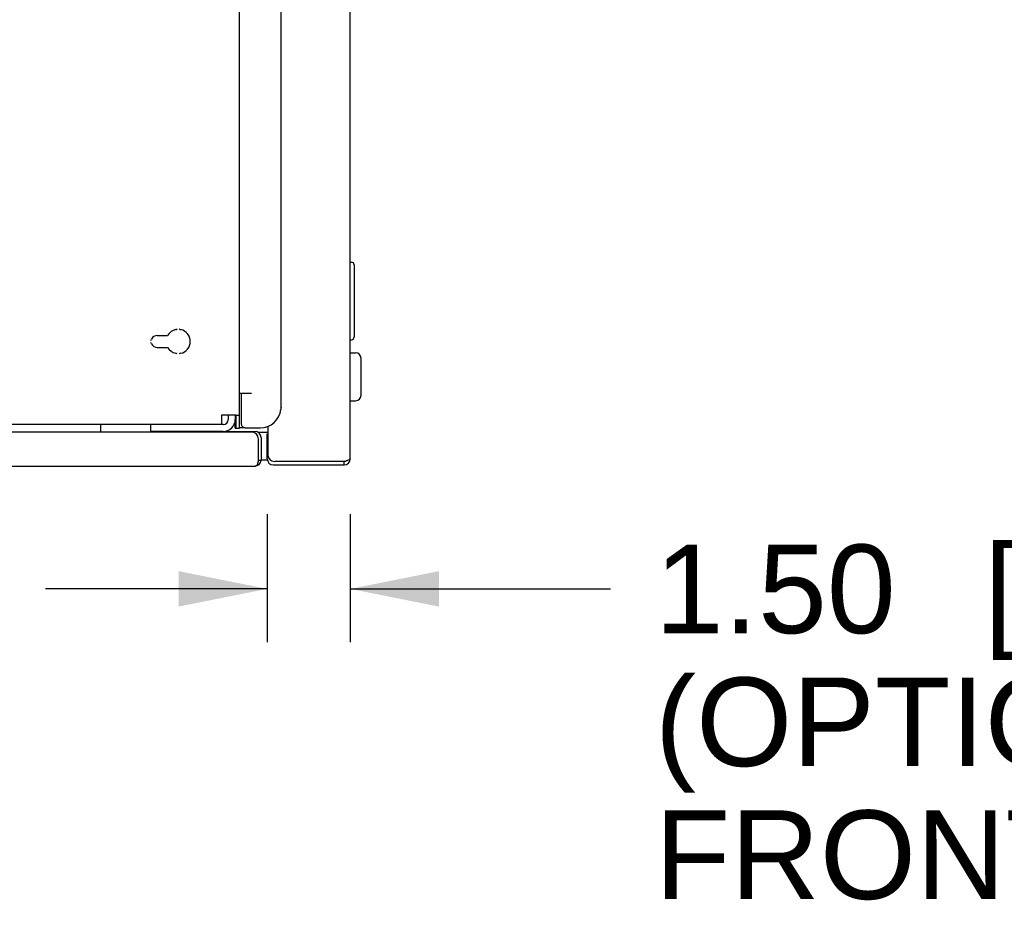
# Model space of a CAD drawing. Header units: inches. Extents: x 5 to 265, y 5 to 171.
# Tile 8 of 27: x 53 to 70, y 133 to 150. Entities that reach past the tile are written whole.
import ezdxf

# ---------------------------------------------------------------- set-up
doc = ezdxf.new("R2010")
doc.units = ezdxf.units.IN
doc.header["$LTSCALE"] = 14.96
doc.header["$MEASUREMENT"] = 0
doc.layers.get('0').update_dxf_attribs({"linetype": 'CONTINUOUS'})
doc.layers.add('03_ALL_AXES', color=7, linetype='CONTINUOUS')
doc.layers.add('08_ALL_COSMETICS', color=7, linetype='CONTINUOUS')
doc.styles.get("Standard").update_dxf_attribs({"font": 'arial.ttf'})
doc.dimstyles.new('DIMSTYLE_1', dxfattribs={"dimtxt": 1.6, "dimasz": 1.6, "dimexe": 0.06, "dimexo": 0.0625, "dimgap": 0.05, "dimtad": 0, "dimtih": 1, "dimtoh": 1, "dimdec": 3, "dimzin": 4, "dimdsep": 46, "dimtxsty": 'Standard', "dimblk": '_FILLED', "dimblk1": '_FILLED', "dimblk2": '_FILLED', "dimcen": 0.09, "dimadec": 0, "dimazin": 0, "dimtfac": 1, "dimtdec": 3, "dimtofl": 0, "dimtmove": 0, "dimatfit": 3, "dimldrblk": '_FILLED', "dimfxl": 0, "dimtolj": 1, "dimtzin": 4, "dimarcsym": 0})
doc.dimstyles.new('DIMSTYLE_2', dxfattribs={"dimtxt": 1.6, "dimasz": 1.6, "dimexe": 0.06, "dimexo": 0.0625, "dimgap": 0.05, "dimtad": 0, "dimtih": 1, "dimtoh": 1, "dimzin": 4, "dimdsep": 46, "dimtxsty": 'Standard', "dimblk": '_FILLED', "dimblk1": '_FILLED', "dimblk2": '_FILLED', "dimcen": 0.09, "dimadec": 0, "dimazin": 0, "dimtfac": 1, "dimtofl": 0, "dimtmove": 0, "dimatfit": 3, "dimldrblk": '_FILLED', "dimfxl": 0, "dimtolj": 1, "dimtzin": 4, "dimarcsym": 0})

# ---------------------------------------------------------------- blocks, each defined once
blk = doc.blocks.new('_FILLED')
at = {"color": 0, "linetype": 'ByBlock'}
blk.add_solid([(0, 0), (-1, 0.2), (-1, -0.2)], dxfattribs=at)
blk = doc.blocks.new('*D5')
at = {"color": 7, "linetype": 'Continuous'}
for p, q in [((57.156, 140.859), (57.156, 138.55)), ((58.656, 140.859), (58.656, 138.55)), ((57.156, 139.51), (53.156, 139.51)), ((58.656, 139.51), (63.356, 139.51))]:
    blk.add_line(p, q, dxfattribs=at)
at = {"color": 7, "linetype": 'Continuous', "xscale": 1.6, "yscale": 1.6, "zscale": 1.6}
blk.add_blockref('_FILLED', (57.156, 139.51), dxfattribs=at)
at = {"color": 7, "linetype": 'Continuous', "xscale": 1.6, "yscale": 1.6, "zscale": 1.6, "rotation": 180}
blk.add_blockref('_FILLED', (58.656, 139.51), dxfattribs=at)
at = {"color": 7, "linetype": 'Continuous'}
for s, p in [('1.50', (64.156, 138.71)), ('[', (70.104, 138.71)), ('38', (70.723, 138.71)), (']', (73.209, 138.71)), ('(OPTIONAL', (64.156, 136.31)), ('FRONT DOOR)', (64.156, 133.91))]:
    blk.add_text(s, height=1.6, dxfattribs=at).set_placement(p)
blk = doc.blocks.new('*D8')
at = {"color": 7, "linetype": 'Continuous'}
for p, q in [((69.112, 162.102), (69.112, 166.102)), ((57.935, 162.102), (70.072, 162.102)), ((57.935, 161.477), (70.072, 161.477)), ((69.112, 161.477), (69.112, 150.038)), ((69.112, 150.038), (72.312, 150.038))]:
    blk.add_line(p, q, dxfattribs=at)
at = {"color": 7, "linetype": 'Continuous', "xscale": 1.6, "yscale": 1.6, "zscale": 1.6}
for p, rotation in [((69.112, 162.102), 270), ((69.112, 161.477), 90)]:
    blk.add_blockref('_FILLED', p, dxfattribs=dict(at, rotation=rotation))
at = {"color": 7, "linetype": 'Continuous'}
for s, p in [('.75 [19]', (73.112, 149.238)), ('(OPTIONAL SIDE PANELS', (73.112, 146.838)), ('THERMOLAMINATED WOOD)', (73.112, 144.438))]:
    blk.add_text(s, height=1.6, dxfattribs=at).set_placement(p)

msp = doc.modelspace()

# ---------------------------------------------------------------- linework, layer by layer
at = {"color": 7, "linetype": 'Continuous'}
for p, q in [((58.6564, 141.859), (58.6564, 162.016)), ((56.6574, 142.414), (56.6574, 161.415)), ((58.6564, 145.41), (58.6764, 145.41)), ((58.7264, 145.36), (58.7264, 144.06)), ((58.6564, 144.01), (58.6764, 144.01)), ((58.8514, 143.0075), (58.8514, 143.6725)), ((56.6681, 143.045), (56.8754, 143.045)), ((56.6884, 143.045), (56.6884, 142.49)), ((56.5974, 142.647), (56.3284, 142.647)), ((56.3284, 142.647), (56.3284, 142.477)), ((56.4544, 142.647), (56.4544, 142.57)), ((56.5794, 142.647), (56.5794, 142.57)), ((56.5974, 142.647), (56.6574, 142.647)), ((56.5974, 142.414), (56.5974, 142.647)), ((56.3284, 142.477), (37.0104, 142.477)), ((54.1479, 142.477), (54.1479, 142.342)), ((55.0524, 142.352), (55.0524, 142.477)), ((56.3614, 142.477), (56.3284, 142.477)), ((56.5794, 142.414), (56.5794, 142.57)), ((56.5794, 142.414), (56.6574, 142.414)), ((56.7584, 142.42), (56.6574, 142.42)), ((56.7584, 142.42), (57.0324, 142.42)), ((57.1664, 142.4481), (57.1664, 141.935)), ((56.8724, 142.342), (36.4664, 142.342)), ((56.3614, 142.352), (55.0524, 142.352)), ((56.4544, 142.352), (56.9354, 142.352)), ((57.0444, 142.243), (57.0444, 141.836)), ((57.1564, 141.859), (57.1564, 142.31)), ((56.9974, 141.836), (56.9974, 142.217)), ((56.9974, 141.836), (57.0444, 141.836)), ((57.2654, 141.75), (58.5474, 141.75)), ((58.5474, 141.81), (57.2914, 141.81)), ((58.5474, 141.75), (58.5474, 141.81))]:
    msp.add_line(p, q, dxfattribs=at)
for centre, radius, start, end in [((58.6764, 145.36), 0.05, 0, 90), ((58.6764, 144.06), 0.05, 270, 360), ((58.7514, 143.6725), 0.1, 0, 90), ((58.7514, 143.0075), 0.1, 270, 360), ((56.3614, 142.57), 0.218, 270, 360), ((56.3614, 142.57), 0.093, 270, 360), ((56.7584, 142.49), 0.07, 180, 270), ((56.8724, 142.217), 0.125, 0, 90), ((56.9354, 142.243), 0.109, 0, 90), ((57.2914, 141.935), 0.125, 180, 270), ((56.9354, 141.836), 0.109, 270, 360), ((57.2654, 141.859), 0.109, 180, 270), ((58.5474, 141.859), 0.109, 270, 360), ((57.6209, 145.0643), 3.3836, 285.89145, 286.35873)]:
    msp.add_arc(centre, radius, start, end, dxfattribs=at)
for points, knots in [([(56.9354, 141.727), (56.9408, 141.727), (56.9525, 141.7298), (56.9678, 141.7417), (56.9809, 141.76), (56.9872, 141.7752), (56.9898, 141.7836)], [0, 0, 0, 0, 0.196655, 0.4159292, 0.6821934, 1, 1, 1, 1]), ([(56.9898, 141.7836), (56.991, 141.7876), (56.9954, 141.8048), (56.9972, 141.8226), (56.9974, 141.836)], [0, 0, 0, 0, 0.2382942, 1, 1, 1, 1]), ([(58.6019, 141.8264), (58.5996, 141.8256), (58.5904, 141.8226), (58.581, 141.8198), (58.5739, 141.8177)], [0, 0, 0, 0, 0.2397634, 1, 1, 1, 1]), ([(58.6564, 141.859), (58.6564, 141.8517), (58.6341, 141.8368), (58.6155, 141.8309), (58.6019, 141.8264)], [0, 0, 0, 0, 0.336966, 1, 1, 1, 1])]:
    msp.add_open_spline(points, degree=3, knots=knots, dxfattribs=at)
at = {"layer": '03_ALL_AXES', "color": 7, "linetype": 'Continuous'}
for p, q in [((57.4074, 142.7933), (57.4074, 158.7089)), ((58.6564, 143.7725), (58.7514, 143.7725)), ((58.6564, 142.9075), (58.7514, 142.9075)), ((57.1564, 142.335), (57.0004, 142.335)), ((36.4034, 141.727), (56.9354, 141.727)), ((57.1564, 141.835), (57.0441, 141.835))]:
    msp.add_line(p, q, dxfattribs=at)
for centre, radius, start, end in [((57.5124, 142.764), 0.109, 164.41022, 187.95954), ((57.0324, 142.795), 0.375, 270, 352.93756)]:
    msp.add_arc(centre, radius, start, end, dxfattribs=at)
at = {"layer": '08_ALL_COSMETICS', "color": 7, "linetype": 'Continuous'}
for p, q in [((55.1684, 144.087), (55.3584, 144.087)), ((55.1684, 143.869), (55.3584, 143.869))]:
    msp.add_line(p, q, dxfattribs=at)
for centre, radius, start, end in [((55.5484, 143.978), 0.219, 101.83147, 150.15093), ((55.4912, 144.2511), 0.06, 281.83147, 308.32151), ((55.6056, 144.2511), 0.06, 231.67849, 258.16853), ((55.5484, 143.978), 0.219, 281.83147, 78.16853), ((55.0122, 144.0426), 0.06, 312.04693, 337.54319), ((55.1684, 143.978), 0.109, 90, 157.54319), ((55.0122, 143.9135), 0.06, 22.45681, 47.95307), ((55.1684, 143.978), 0.109, 202.45681, 270), ((55.5484, 143.978), 0.219, 209.84907, 258.16853), ((55.4912, 143.705), 0.06, 51.67849, 78.16853), ((55.6056, 143.705), 0.06, 101.83147, 128.32151)]:
    msp.add_arc(centre, radius, start, end, dxfattribs=at)

# ---------------------------------------------------------------- dimensions: what is measured, and where the dimension line sits
at = {"color": 7, "linetype": 'Continuous'}
dim = msp.add_linear_dim(base=(69.1123, 161.477), p1=(57.8729, 162.102), p2=(57.8729, 161.477), angle=270, text='.75 [19]\\P(OPTIONAL SIDE PANELS\\PTHERMOLAMINATED WOOD)', dimstyle='DIMSTYLE_1', dxfattribs=at)
dim.commit()
dim.dimension.update_dxf_attribs({"geometry": '*D8', "text_midpoint": (88.6037, 147.6377), "dimtype": 160})
dim = msp.add_linear_dim(base=(58.6564, 139.5099), p1=(57.1564, 140.9215), p2=(58.6564, 140.9215), text='<>\\P(OPTIONAL\\PFRONT DOOR)', dimstyle='DIMSTYLE_2', dxfattribs=at)
dim.commit()
dim.dimension.update_dxf_attribs({"geometry": '*D5', "text_midpoint": (72.0284, 137.1099), "dimtype": 160})

doc.saveas('drawing.dxf')
